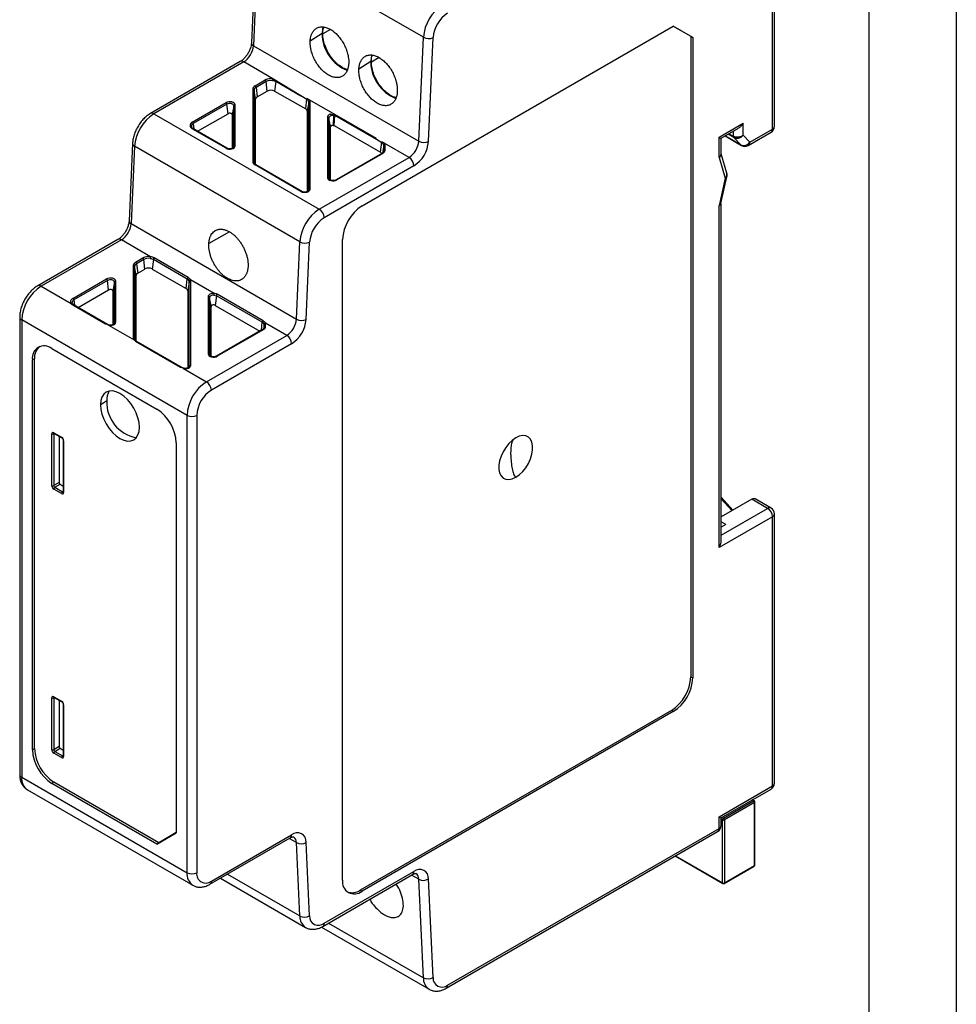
# Model space of a CAD drawing. Header units: millimetres. Extents: x 0 to 210, y 0 to 162.
# Tile 8 of 9: x 158 to 210, y 79 to 132. Entities that reach past the tile are written whole.
import ezdxf

# ---------------------------------------------------------------- set-up
doc = ezdxf.new("R2010")
doc.units = ezdxf.units.MM
doc.header["$LTSCALE"] = 0.75
doc.layers.add('TEXT', color=140, linetype='Continuous', lineweight=25)

msp = doc.modelspace()

# ---------------------------------------------------------------- linework, layer by layer
at = {"color": 7, "linetype": 'Continuous'}
msp.add_line((209.552, 161.927), (209.552, 0.002), dxfattribs=at)
for p, q in [((199.528, 126.404), (199.528, 137.092)), ((199.638, 126.557), (199.638, 137.272)), ((171.365, 136.767), (171.114, 131.107)), ((171.474, 136.614), (171.224, 130.953)), ((180.49, 131.409), (171.474, 136.614)), ((174.966, 131.612), (174.319, 131.198)), ((175.427, 131.837), (175.001, 131.592)), ((177.149, 122.22), (194.119, 132.017)), ((195.18, 131.405), (194.119, 132.017)), ((194.119, 132.017), (195.074, 131.466)), ((171.224, 130.953), (180.24, 125.749)), ((180.24, 125.749), (180.49, 131.409)), ((180.77, 125.732), (181.02, 131.393)), ((195.074, 131.466), (195.074, 96.559)), ((195.074, 131.466), (195.18, 131.405)), ((195.18, 131.405), (195.18, 96.497)), ((170.507, 130.086), (165.611, 127.259)), ((170.694, 130.067), (165.798, 127.241)), ((172.281, 129.151), (170.694, 130.067)), ((177.617, 130.082), (176.971, 129.667)), ((178.078, 130.306), (177.653, 130.061)), ((171.311, 128.762), (171.868, 129.083)), ((171.921, 129), (171.364, 128.679)), ((171.98, 128.48), (171.921, 129)), ((173.811, 128.212), (172.282, 129.151)), ((172.438, 129.003), (172.379, 128.48)), ((173.811, 128.21), (172.438, 129.003)), ((171.182, 128.582), (171.182, 124.633)), ((171.257, 128.53), (171.257, 124.58)), ((171.34, 128.043), (171.257, 128.53)), ((171.364, 128.679), (171.423, 128.159)), ((171.423, 128.159), (171.98, 128.48)), ((172.379, 128.48), (174.072, 127.502)), ((167.891, 126.787), (169.73, 127.849)), ((169.782, 127.766), (167.943, 126.704)), ((169.842, 127.246), (169.782, 127.766)), ((171.34, 124.463), (171.34, 128.043)), ((174.132, 128.025), (173.811, 128.212)), ((174.072, 127.502), (174.135, 128.051)), ((174.301, 127.985), (174.139, 128.079)), ((174.239, 127.873), (174.155, 127.387)), ((174.239, 123.072), (174.239, 127.873)), ((175.663, 127.199), (174.301, 127.985)), ((174.313, 123.125), (174.313, 127.926)), ((165.798, 127.241), (174.814, 122.036)), ((168.18, 126.286), (169.842, 127.246)), ((170.151, 127.678), (170.067, 127.192)), ((170.151, 125.432), (170.151, 127.678)), ((170.225, 125.484), (170.225, 127.731)), ((174.155, 127.387), (174.155, 122.995)), ((175.401, 127.214), (175.663, 127.199)), ((175.659, 127.147), (175.663, 127.199)), ((177.935, 125.887), (175.663, 127.199)), ((167.943, 126.704), (167.977, 126.403)), ((170.067, 127.192), (170.067, 125.355)), ((175.27, 127.074), (175.27, 123.753)), ((175.344, 127.022), (175.344, 123.7)), ((175.428, 126.536), (175.344, 127.022)), ((175.582, 127.146), (175.574, 126.611)), ((175.62, 126.609), (175.659, 127.144)), ((177.929, 125.833), (175.659, 127.144)), ((196.612, 125.966), (197.937, 126.732)), ((197.937, 126.068), (197.937, 126.732)), ((169.73, 125.366), (167.891, 126.428)), ((169.767, 125.37), (167.928, 126.432)), ((175.428, 123.623), (175.428, 126.536)), ((175.574, 126.611), (175.62, 126.609)), ((175.62, 126.609), (178.16, 125.143)), ((196.721, 125.903), (197.673, 126.452)), ((197.426, 125.952), (197.116, 126.131)), ((197.158, 126.155), (197.407, 126.011)), ((197.407, 126.011), (197.407, 126.299)), ((198.209, 125.515), (199.451, 126.232)), ((198.287, 125.687), (199.528, 126.404)), ((164.629, 125.622), (164.443, 121.407)), ((178.219, 125.665), (177.929, 125.834)), ((178.16, 125.143), (178.222, 125.691)), ((178.388, 125.625), (178.227, 125.719)), ((179.71, 124.862), (178.388, 125.625)), ((196.612, 124.85), (196.612, 125.966)), ((196.721, 125.035), (196.721, 125.904)), ((196.944, 126.032), (197.834, 125.516)), ((197.804, 125.54), (196.95, 126.035)), ((197.804, 125.54), (197.426, 125.952)), ((198.287, 125.687), (197.937, 126.068)), ((164.739, 125.468), (164.553, 121.253)), ((173.755, 120.264), (164.739, 125.468)), ((170.149, 125.419), (170.151, 125.432)), ((170.15, 125.419), (170.151, 125.432)), ((178.234, 125.085), (175.728, 123.638)), ((178.271, 125.081), (175.765, 123.634)), ((178.326, 125.514), (178.255, 125.1)), ((178.321, 125.178), (178.326, 125.208)), ((178.326, 125.208), (178.326, 125.514)), ((178.4, 125.261), (178.4, 125.566)), ((197.039, 124.001), (196.721, 125.058)), ((174.814, 122.036), (179.71, 124.862)), ((196.612, 124.85), (196.945, 123.74)), ((173.817, 123.006), (171.311, 124.453)), ((173.855, 123.01), (171.349, 124.457)), ((179.975, 124.403), (175.079, 121.577)), ((175.344, 123.7), (175.345, 123.688)), ((196.945, 123.74), (196.612, 122.244)), ((196.719, 122.346), (197.046, 123.811)), ((174.237, 123.06), (174.239, 123.072)), ((196.612, 103.602), (196.612, 122.244)), ((196.721, 103.97), (196.721, 122.356)), ((164.553, 121.253), (173.568, 116.049)), ((169.911, 120.808), (168.792, 120.162)), ((163.836, 120.386), (159.46, 117.86)), ((164.023, 120.367), (159.648, 117.841)), ((165.61, 119.451), (164.023, 120.367)), ((173.568, 116.049), (173.755, 120.264)), ((174.098, 116.033), (174.285, 120.248)), ((176.088, 85.476), (176.088, 120.383)), ((164.799, 119.154), (165.197, 119.384)), ((165.249, 119.301), (164.852, 119.071)), ((165.309, 118.78), (165.249, 119.301)), ((165.767, 119.303), (165.708, 118.78)), ((167.619, 118.234), (165.767, 119.303)), ((167.668, 118.314), (165.815, 119.383)), ((164.67, 118.974), (164.67, 115.025)), ((164.745, 118.922), (164.745, 114.972)), ((164.828, 118.436), (164.745, 118.922)), ((164.852, 119.071), (164.911, 118.551)), ((164.911, 118.551), (165.309, 118.78)), ((165.708, 118.78), (167.56, 117.711)), ((161.378, 117.179), (163.218, 118.241)), ((163.27, 118.158), (161.431, 117.096)), ((163.329, 117.638), (163.27, 118.158)), ((163.713, 115.877), (163.713, 118.123)), ((164.828, 114.856), (164.828, 118.436)), ((167.56, 117.711), (167.619, 118.234)), ((167.726, 118.082), (167.643, 117.596)), ((167.726, 113.464), (167.726, 118.082)), ((169.078, 117.45), (167.789, 118.194)), ((167.801, 113.517), (167.801, 118.135)), ((159.648, 117.841), (161.29, 116.893)), ((161.667, 116.678), (163.329, 117.638)), ((163.639, 118.07), (163.555, 117.584)), ((163.555, 117.584), (163.555, 115.747)), ((163.639, 115.824), (163.639, 118.07)), ((167.643, 117.596), (167.643, 113.387)), ((161.431, 117.096), (161.465, 116.795)), ((168.758, 117.283), (168.758, 114.145)), ((168.832, 117.23), (168.832, 114.092)), ((168.916, 116.744), (168.832, 117.23)), ((169.201, 117.321), (169.141, 116.798)), ((171.707, 115.874), (169.201, 117.321)), ((171.755, 115.954), (169.249, 117.401)), ((161.415, 116.824), (161.343, 116.885)), ((161.377, 116.819), (163.151, 115.795)), ((161.416, 116.823), (161.415, 116.824)), ((163.267, 115.755), (161.416, 116.823)), ((168.916, 114.016), (168.916, 116.744)), ((169.141, 116.798), (171.576, 115.393)), ((158.477, 116.157), (158.477, 91.232)), ((167.603, 110.8), (158.587, 116.004)), ((158.587, 116.004), (158.587, 91.079)), ((163.324, 115.719), (164.711, 114.919)), ((163.638, 115.812), (163.639, 115.824)), ((171.722, 115.477), (169.216, 114.03)), ((171.759, 115.473), (169.253, 114.026)), ((171.658, 115.44), (171.707, 115.874)), ((171.814, 115.722), (171.779, 115.522)), ((171.809, 115.57), (171.814, 115.6)), ((171.814, 115.6), (171.814, 115.722)), ((173.039, 115.163), (171.876, 115.834)), ((171.888, 115.653), (171.888, 115.775)), ((164.745, 114.972), (164.748, 114.95)), ((164.836, 114.849), (164.763, 114.91)), ((168.663, 112.637), (173.039, 115.163)), ((160.231, 114.443), (165.959, 111.136)), ((164.798, 114.844), (167.239, 113.435)), ((164.837, 114.849), (164.835, 114.849)), ((167.354, 113.395), (164.837, 114.849)), ((173.304, 114.703), (168.928, 112.178)), ((159.286, 113.886), (159.17, 113.83)), ((159.17, 92.58), (159.17, 113.83)), ((159.286, 92.636), (159.286, 113.886)), ((168.832, 114.092), (168.833, 114.08)), ((167.411, 113.359), (168.663, 112.637)), ((167.725, 113.452), (167.726, 113.464)), ((167.603, 85.875), (167.603, 110.8)), ((168.133, 110.8), (168.133, 85.875)), ((160.228, 106.97), (160.228, 109.794)), ((160.334, 109.855), (160.764, 109.606)), ((160.337, 109.795), (160.362, 109.813)), ((160.337, 109.795), (160.337, 106.971)), ((160.351, 109.823), (160.35, 109.82)), ((160.35, 109.82), (160.78, 109.572)), ((160.626, 109.661), (160.626, 107.138)), ((160.848, 109.454), (160.848, 106.63)), ((160.87, 109.423), (160.87, 106.599)), ((167.019, 109.299), (167.019, 88.049)), ((160.626, 107.138), (160.337, 106.971)), ((160.39, 106.88), (160.679, 107.046)), ((160.39, 106.88), (160.82, 106.631)), ((160.679, 107.046), (160.848, 106.948)), ((160.764, 106.538), (160.334, 106.786)), ((160.848, 106.644), (160.82, 106.631)), ((160.848, 106.63), (160.852, 106.629)), ((197.366, 105.644), (196.721, 106.335)), ((196.721, 106.251), (197.315, 105.615)), ((198.406, 106.229), (196.721, 105.28)), ((196.721, 104.276), (199.264, 105.734)), ((199.264, 105.734), (198.406, 106.229)), ((199.451, 105.752), (198.585, 106.252)), ((199.528, 105.274), (196.612, 103.602)), ((199.528, 90.606), (199.528, 105.274)), ((199.638, 90.759), (199.638, 105.427)), ((196.983, 104.853), (196.721, 105.004)), ((196.983, 104.853), (196.721, 104.703)), ((196.724, 104.705), (196.721, 104.709)), ((195.074, 96.559), (195.18, 96.497)), ((160.228, 92.578), (160.228, 95.402)), ((160.334, 95.463), (160.764, 95.215)), ((160.337, 95.404), (160.362, 95.422)), ((160.337, 95.404), (160.337, 92.58)), ((160.351, 95.432), (160.35, 95.428)), ((160.35, 95.429), (160.78, 95.181)), ((160.626, 95.269), (160.626, 92.746)), ((160.848, 95.062), (160.848, 92.238)), ((160.87, 95.031), (160.87, 92.207)), ((194.013, 94.722), (177.042, 84.925)), ((194.119, 94.66), (177.149, 84.863)), ((194.119, 94.66), (194.013, 94.722)), ((159.17, 92.58), (159.286, 92.636)), ((160.764, 92.146), (160.334, 92.395)), ((160.626, 92.746), (160.337, 92.58)), ((160.39, 92.488), (160.679, 92.655)), ((160.39, 92.488), (160.82, 92.24)), ((160.679, 92.655), (160.848, 92.557)), ((160.848, 92.253), (160.82, 92.24)), ((160.848, 92.239), (160.852, 92.238)), ((158.587, 91.079), (167.603, 85.875)), ((160.337, 90.815), (160.231, 90.743)), ((165.959, 87.436), (160.231, 90.743)), ((166.061, 87.51), (160.337, 90.815)), ((158.898, 90.393), (167.913, 85.188)), ((196.612, 88.922), (199.528, 90.606)), ((196.721, 88.858), (199.451, 90.434)), ((196.85, 88.845), (198.494, 89.794)), ((198.547, 89.703), (196.903, 88.753)), ((198.494, 89.794), (198.419, 89.838)), ((198.532, 89.798), (198.44, 89.851)), ((198.547, 86.273), (198.547, 89.703)), ((198.569, 86.304), (198.569, 89.733)), ((196.612, 88.291), (196.612, 88.922)), ((196.721, 88.444), (196.721, 88.859)), ((196.797, 88.753), (196.721, 88.797)), ((196.775, 88.889), (196.85, 88.845)), ((196.797, 85.324), (196.797, 88.753)), ((196.903, 88.753), (196.903, 85.324)), ((165.959, 87.436), (167.019, 88.049)), ((167.019, 88.064), (166.061, 87.51)), ((181.737, 79.577), (196.534, 88.119)), ((181.814, 79.749), (196.612, 88.291)), ((166.061, 87.51), (165.959, 87.436)), ((168.851, 85.244), (173.226, 87.77)), ((168.928, 85.415), (173.304, 87.941)), ((173.568, 87.514), (173.176, 87.74)), ((173.755, 83.514), (173.568, 87.514)), ((174.285, 83.53), (174.098, 87.529)), ((194.722, 87.073), (194.754, 87.055)), ((194.754, 87.055), (194.754, 87.092)), ((194.222, 86.785), (196.813, 85.29)), ((194.244, 86.798), (196.797, 85.324)), ((175.079, 83.118), (179.975, 85.944)), ((196.888, 85.29), (198.532, 86.239)), ((196.903, 85.324), (198.547, 86.273)), ((169.419, 85.572), (174.064, 82.89)), ((169.804, 85.794), (173.755, 83.514)), ((175.001, 82.946), (179.898, 85.772)), ((180.24, 85.516), (179.847, 85.743)), ((180.49, 80.145), (180.24, 85.516)), ((181.02, 80.161), (180.77, 85.532)), ((177.042, 84.925), (177.149, 84.863)), ((174.93, 82.91), (180.799, 79.521)), ((175.32, 83.13), (180.49, 80.145))]:
    msp.add_line(p, q)
at = {"flags": 128}
for points in [[(175.024, 131.985), (174.986, 131.845), (174.966, 131.612)], [(177.676, 130.455), (177.638, 130.314), (177.617, 130.082)], [(170.225, 127.731), (170.213, 127.779), (170.176, 127.824), (170.119, 127.86), (170.046, 127.885), (169.964, 127.897), (169.879, 127.895), (169.798, 127.878), (169.73, 127.849)], [(170.151, 127.678), (170.142, 127.714), (170.115, 127.747), (170.072, 127.774), (170.018, 127.793), (169.956, 127.802), (169.893, 127.8), (169.833, 127.788), (169.782, 127.766)], [(170.067, 127.192), (170.062, 127.214), (170.045, 127.234), (170.019, 127.251), (169.986, 127.262), (169.948, 127.268), (169.909, 127.267), (169.873, 127.259), (169.842, 127.246)], [(175.582, 127.146), (175.537, 127.146), (175.493, 127.14), (175.452, 127.13), (175.415, 127.114), (175.385, 127.095), (175.363, 127.072), (175.349, 127.048), (175.344, 127.022)], [(175.574, 126.611), (175.546, 126.611), (175.519, 126.608), (175.494, 126.602), (175.472, 126.592), (175.453, 126.58), (175.439, 126.567), (175.431, 126.551), (175.428, 126.536)], [(169.73, 125.366), (169.798, 125.337), (169.879, 125.32), (169.964, 125.318), (170.046, 125.33), (170.119, 125.355), (170.176, 125.391), (170.213, 125.436), (170.225, 125.484)], [(178.324, 125.187), (178.324, 125.187), (178.326, 125.208)], [(197.834, 125.516), (197.823, 125.522), (197.804, 125.54)], [(171.257, 124.58), (171.258, 124.559), (171.259, 124.559)], [(175.27, 123.753), (175.282, 123.704), (175.319, 123.66), (175.376, 123.623), (175.449, 123.598), (175.532, 123.586), (175.617, 123.588), (175.697, 123.605), (175.765, 123.634)], [(173.817, 123.006), (173.886, 122.977), (173.966, 122.961), (174.051, 122.958), (174.134, 122.97), (174.207, 122.995), (174.264, 123.032), (174.3, 123.076), (174.313, 123.125)], [(163.713, 118.123), (163.701, 118.171), (163.664, 118.216), (163.607, 118.252), (163.534, 118.277), (163.451, 118.289), (163.366, 118.287), (163.286, 118.27), (163.218, 118.241)], [(163.639, 118.07), (163.63, 118.106), (163.602, 118.139), (163.56, 118.166), (163.506, 118.185), (163.444, 118.194), (163.381, 118.192), (163.321, 118.18), (163.27, 118.158)], [(163.555, 117.584), (163.55, 117.606), (163.533, 117.626), (163.507, 117.643), (163.474, 117.654), (163.436, 117.66), (163.397, 117.659), (163.361, 117.651), (163.329, 117.638)], [(161.378, 117.179), (161.335, 117.15), (161.299, 117.117), (161.273, 117.082), (161.256, 117.044), (161.25, 117.006), (161.253, 116.967), (161.267, 116.93), (161.29, 116.893)], [(169.078, 117.45), (169.017, 117.449), (168.958, 117.442), (168.902, 117.428), (168.853, 117.407), (168.813, 117.381), (168.783, 117.351), (168.764, 117.318), (168.758, 117.283)], [(169.07, 117.354), (169.025, 117.354), (168.981, 117.349), (168.94, 117.338), (168.903, 117.323), (168.873, 117.303), (168.851, 117.281), (168.837, 117.256), (168.832, 117.23)], [(169.141, 116.798), (169.11, 116.811), (169.074, 116.819), (169.035, 116.82), (168.997, 116.815), (168.964, 116.803), (168.938, 116.786), (168.921, 116.766), (168.916, 116.744)], [(163.324, 115.719), (163.392, 115.71), (163.461, 115.711), (163.528, 115.721), (163.59, 115.739), (163.641, 115.766), (163.68, 115.799), (163.705, 115.837), (163.713, 115.877)], [(171.812, 115.579), (171.812, 115.579), (171.814, 115.6)], [(164.745, 114.972), (164.745, 114.961), (164.746, 114.951)], [(164.764, 114.91), (164.764, 114.91), (164.77, 114.903)], [(168.758, 114.145), (168.77, 114.096), (168.807, 114.052), (168.864, 114.015), (168.937, 113.99), (169.02, 113.978), (169.105, 113.98), (169.185, 113.997), (169.253, 114.026)], [(167.411, 113.359), (167.479, 113.35), (167.549, 113.351), (167.616, 113.361), (167.677, 113.38), (167.729, 113.407), (167.768, 113.44), (167.792, 113.477), (167.801, 113.517)], [(165.004, 110.156), (164.984, 110.407), (164.923, 110.672), (164.825, 110.94), (164.693, 111.202), (164.533, 111.447), (164.349, 111.666), (164.15, 111.851), (163.943, 111.994), (163.736, 112.089), (163.537, 112.135), (163.354, 112.127), (163.193, 112.068), (163.061, 111.958), (162.963, 111.803), (162.903, 111.608), (162.883, 111.381)], [(163.224, 111.6), (163.059, 111.494), (162.883, 111.381)], [(162.883, 111.381), (162.903, 111.13), (162.963, 110.866), (163.061, 110.597), (163.193, 110.336), (163.354, 110.09), (163.537, 109.871), (163.736, 109.687), (163.943, 109.544), (164.15, 109.448), (164.349, 109.403), (164.533, 109.41), (164.693, 109.47), (164.825, 109.579), (164.923, 109.734), (164.984, 109.929), (165.004, 110.156)], [(185.528, 109.573), (185.335, 109.438), (185.15, 109.262), (184.982, 109.053), (184.838, 108.82), (184.724, 108.573), (184.645, 108.323), (184.605, 108.081), (184.605, 107.857), (184.645, 107.661), (184.724, 107.502), (184.838, 107.387), (184.982, 107.32), (185.15, 107.305), (185.335, 107.342), (185.528, 107.43)], [(185.528, 107.43), (185.721, 107.565), (185.905, 107.741), (186.073, 107.95), (186.217, 108.183), (186.331, 108.43), (186.41, 108.68), (186.45, 108.922), (186.45, 109.146), (186.41, 109.342), (186.331, 109.501), (186.217, 109.616), (186.073, 109.683), (185.905, 109.698), (185.721, 109.661), (185.528, 109.573)]]:
    msp.add_lwpolyline(points, dxfattribs=at)
for centre, radius, start, end in [((182.805, 131.228), 2.322, 122.7341, 175.5335), ((182.756, 131.257), 1.741, 122.7341, 175.5335), ((177.139, 131.633), 2.174, 180.5494, 248.5392), ((170.067, 131.044), 1.161, 302.7341, 355.5335), ((171.294, 131.119), 0.18, 183.9683, 247.2325), ((180.772, 131.944), 0.605, 242.2354, 294.2552), ((170.585, 129.914), 0.189, 54.3824, 114.3071), ((179.791, 130.102), 2.174, 180.5494, 248.5392), ((172.178, 128.486), 0.673, 81.1295, 117.4148), ((171.805, 128.985), 0.117, 7.4985, 57.1256), ((172.178, 128.504), 0.559, 81.1295, 117.4148), ((172.579, 129.048), 0.315, 160.8874, 178.4241), ((172.526, 128.993), 0.0879, 171.855, 173.5058), ((171.403, 128.56), 0.221, 114.3747, 174.3052), ((171.188, 128.511), 0.0717, 15.1891, 94.076), ((171.44, 128.511), 0.184, 114.3747, 174.3052), ((171.248, 128.664), 0.117, 7.4985, 57.1256), ((172.179, 128.095), 0.434, 62.6097, 117.3903), ((169.666, 127.751), 0.117, 7.4985, 57.1256), ((171.482, 128.029), 0.142, 114.3747, 174.3052), ((174.056, 127.855), 0.183, 5.6214, 65.3397), ((174.308, 127.855), 0.0717, 85.924, 164.8109), ((174.159, 127.926), 0.154, 0.2384, 22.795), ((167.054, 125.288), 2.322, 122.7341, 175.5335), ((165.689, 127.087), 0.189, 54.3838, 114.2918), ((170.22, 127.659), 0.0717, 85.924, 164.8109), ((174.014, 127.373), 0.142, 5.6948, 65.6253), ((175.439, 127.047), 0.172, 103.0195, 170.88), ((167.959, 126.608), 0.192, 110.7834, 249.2166), ((168.006, 126.548), 0.169, 111.9036, 185.0022), ((167.827, 126.689), 0.117, 7.4985, 57.1256), ((175.275, 127.003), 0.0717, 15.1891, 94.076), ((167.913, 126.397), 0.0375, 65.5213, 125.7892), ((199.263, 126.557), 0.375, 299.9973, 0), ((199.341, 126.385), 0.188, 305.6605, 5.6516), ((199.451, 126.575), 0.189, 294.3747, 354.3052), ((164.803, 125.63), 0.174, 182.8293, 248.3795), ((178.144, 125.496), 0.183, 5.6214, 65.3398), ((178.246, 125.566), 0.154, 0.2384, 22.795), ((179.082, 125.839), 1.161, 302.7341, 355.5335), ((179.034, 125.868), 1.741, 302.7341, 355.5335), ((180.521, 126.283), 0.605, 242.2354, 294.2552), ((197.493, 126.006), 0.0861, 176.7592, 218.7898), ((197.96, 125.895), 0.388, 246.2898, 327.5696), ((198.099, 125.668), 0.188, 305.6605, 5.6516), ((169.752, 125.337), 0.0367, 65.4527, 126.5987), ((170.22, 125.413), 0.0717, 85.924, 164.8109), ((178.073, 124.981), 0.184, 32.8063, 61.7189), ((178.25, 125.052), 0.0366, 53.3219, 115.3677), ((178.18, 125.283), 0.221, 294.3747, 354.3052), ((178.395, 125.495), 0.0717, 85.924, 164.8109), ((178.395, 125.189), 0.0717, 85.924, 164.8109), ((198.022, 125.84), 0.375, 239.8704, 299.9973), ((171.403, 124.655), 0.221, 185.6948, 245.6253), ((171.188, 124.561), 0.0717, 15.1891, 94.076), ((179.399, 124.377), 0.576, 2.6055, 57.3945), ((171.333, 124.423), 0.0375, 65.5213, 125.7892), ((196.787, 123.944), 0.259, 307.7701, 12.6021), ((196.68, 123.893), 0.375, 0, 16.7096), ((175.275, 123.681), 0.0717, 15.1891, 94.076), ((175.743, 123.604), 0.0377, 54.2895, 113.5811), ((196.939, 123.855), 0.115, 272.8442, 337.8125), ((196.68, 123.893), 0.375, 347.4326, 0), ((173.839, 122.977), 0.0367, 65.4527, 126.5987), ((174.308, 123.053), 0.0717, 85.924, 164.8109), ((176.069, 120.083), 2.322, 122.7341, 175.5335), ((174.503, 121.551), 0.576, 2.6055, 57.3945), ((178.391, 120.278), 2.305, 122.6055, 177.3945), ((164.622, 121.419), 0.18, 183.9683, 247.2325), ((176.021, 120.112), 1.741, 122.7341, 175.5335), ((163.395, 121.344), 1.161, 302.7341, 355.5335), ((163.913, 120.214), 0.189, 54.3824, 114.3071), ((174.036, 120.799), 0.605, 242.2354, 294.2552), ((164.891, 118.952), 0.221, 114.3747, 174.3052), ((164.736, 119.056), 0.117, 7.4985, 57.1256), ((165.507, 118.787), 0.673, 81.1296, 117.4148), ((165.133, 119.285), 0.117, 7.4985, 57.1256), ((165.507, 118.804), 0.559, 81.1295, 117.4148), ((165.908, 119.348), 0.315, 160.8875, 178.4241), ((165.885, 119.287), 0.119, 125.7481, 172.2642), ((164.675, 118.903), 0.0717, 15.1891, 94.076), ((164.928, 118.903), 0.184, 114.3747, 174.3052), ((165.508, 118.395), 0.434, 62.6097, 117.3903), ((163.154, 118.143), 0.117, 7.4985, 57.1256), ((163.708, 118.051), 0.0717, 85.924, 164.8109), ((164.969, 118.421), 0.142, 114.3747, 174.3052), ((167.737, 118.218), 0.119, 125.7481, 172.2642), ((167.519, 118.042), 0.217, 24.3518, 62.3764), ((167.797, 118.111), 0.083, 95.7515, 166.1265), ((167.598, 118.081), 0.128, 0.2392, 22.7953), ((167.796, 118.063), 0.0717, 85.924, 164.8109), ((167.647, 118.134), 0.154, 0.2385, 22.7963), ((160.89, 115.9), 2.305, 122.6055, 177.3945), ((159.538, 117.688), 0.189, 54.3838, 114.2918), ((167.501, 117.582), 0.142, 5.6948, 65.6253), ((161.499, 116.937), 0.173, 112.9978, 183.5298), ((161.315, 117.081), 0.117, 7.4985, 57.1256), ((168.763, 117.211), 0.0717, 15.1891, 94.076), ((169.777, 117.346), 0.707, 171.5954, 179.3526), ((169.319, 117.305), 0.119, 125.7481, 172.2642), ((161.308, 116.839), 0.0578, 53.0304, 108.3757), ((161.401, 116.788), 0.0387, 68.6275, 126.6442), ((158.656, 116.17), 0.18, 184.0421, 247.2624), ((171.825, 115.858), 0.119, 125.7481, 172.2642), ((172.411, 116.139), 1.161, 302.7341, 355.5335), ((172.362, 116.168), 1.741, 302.7341, 355.5335), ((173.85, 116.584), 0.605, 242.2354, 294.2552), ((163.708, 115.805), 0.0717, 85.924, 164.8109), ((171.607, 115.682), 0.217, 24.3522, 62.376), ((171.737, 115.444), 0.0366, 53.3219, 115.3677), ((171.668, 115.675), 0.221, 294.3747, 354.3052), ((171.884, 115.751), 0.083, 95.7515, 166.1265), ((171.686, 115.722), 0.128, 0.2392, 22.7953), ((171.883, 115.703), 0.0717, 85.924, 164.8109), ((171.883, 115.581), 0.0717, 85.924, 164.8109), ((171.734, 115.774), 0.154, 0.2385, 22.7963), ((164.841, 115.029), 0.171, 181.316, 220.2548), ((164.675, 114.953), 0.0717, 15.1891, 94.076), ((164.729, 114.864), 0.0578, 53.0304, 108.3757), ((164.821, 114.813), 0.0387, 68.6294, 126.642), ((172.728, 114.677), 0.576, 2.6055, 57.3945), ((159.817, 113.935), 0.655, 50.7967, 189.214), ((160.033, 113.959), 0.751, 126.4621, 185.5535), ((168.763, 114.073), 0.0717, 15.1891, 94.076), ((169.231, 113.996), 0.0377, 54.2895, 113.5811), ((167.796, 113.445), 0.0717, 85.924, 164.8109), ((169.905, 110.695), 2.305, 122.6055, 177.3945), ((169.86, 110.721), 1.729, 122.6055, 177.3945), ((168.353, 112.151), 0.576, 2.6055, 57.3945), ((164.151, 111.642), 0.928, 148.3664, 182.5944), ((165.188, 111.517), 1.966, 177.5817, 259.4985), ((164.716, 109.194), 2.305, 2.6055, 57.3945), ((167.868, 111.311), 0.576, 242.6097, 297.3903), ((160.281, 109.895), 0.114, 242.4479, 299.2864), ((160.371, 109.851), 0.0375, 174.1967, 234.4921), ((160.801, 109.603), 0.0373, 174.1184, 235.4398), ((160.885, 109.457), 0.0373, 184.5666, 245.8913), ((160.281, 107.071), 0.114, 242.4484, 299.2792), ((160.448, 106.781), 0.114, 120.7069, 177.562), ((160.878, 106.533), 0.114, 120.7054, 177.5603), ((160.886, 106.633), 0.0375, 185.5098, 245.8118), ((199.373, 105.58), 0.188, 65.6258, 125.4165), ((198.954, 105.25), 0.575, 2.4002, 57.3691), ((199.263, 105.427), 0.375, 0, 60.0027), ((199.451, 105.446), 0.189, 294.3747, 354.3052), ((192.771, 96.664), 2.305, 302.6055, 357.3945), ((192.877, 96.602), 2.305, 302.6055, 357.3945), ((160.281, 95.503), 0.114, 242.4479, 299.2864), ((160.371, 95.459), 0.0375, 174.1967, 234.4921), ((160.801, 95.211), 0.0373, 174.1184, 235.4398), ((160.885, 95.065), 0.0373, 184.5666, 245.8913), ((161.473, 92.685), 2.305, 182.6055, 237.3945), ((161.568, 92.74), 2.285, 182.6055, 237.3945), ((160.281, 92.679), 0.114, 242.4484, 299.2792), ((160.448, 92.39), 0.114, 120.7069, 177.562), ((160.878, 92.141), 0.114, 120.7054, 177.5603), ((160.886, 92.242), 0.0375, 185.5095, 245.8122), ((158.665, 91.251), 0.189, 185.6948, 245.6253), ((159.301, 90.989), 0.719, 172.7442, 235.9436), ((199.263, 90.759), 0.375, 299.9973, 0), ((199.451, 90.778), 0.189, 294.3747, 354.3052), ((199.345, 90.585), 0.185, 305.0133, 6.2988), ((198.516, 89.764), 0.0377, 65.686, 125.6182), ((198.432, 89.697), 0.115, 2.6055, 57.3945), ((198.494, 89.733), 0.075, 360, 60.0027), ((198.532, 89.737), 0.0377, 294.3747, 354.3052), ((196.912, 88.748), 0.115, 122.6055, 177.3945), ((196.85, 88.856), 0.115, 242.6097, 297.3903), ((196.788, 88.748), 0.115, 2.6055, 57.3945), ((173.615, 87.569), 0.485, 355.3255, 129.8572), ((196.346, 88.444), 0.375, 299.9973, 0), ((196.428, 88.271), 0.185, 305.0133, 6.2988), ((196.534, 88.463), 0.189, 294.3747, 354.3052), ((173.12, 87.921), 0.185, 305.0133, 6.2988), ((173.209, 87.529), 0.36, 357.472, 55.3755), ((173.819, 88.005), 0.552, 242.9955, 300.4232), ((168.355, 85.801), 0.756, 174.4021, 234.044), ((167.868, 86.387), 0.576, 242.6097, 297.3903), ((168.618, 85.796), 0.491, 170.786, 309.2033), ((179.791, 85.924), 0.185, 305.0133, 6.2988), ((180.286, 85.572), 0.485, 355.3255, 129.8572), ((198.494, 86.304), 0.075, 299.9973, 0), ((198.51, 86.269), 0.0377, 305.698, 5.6204), ((198.532, 86.307), 0.0377, 294.3747, 354.3052), ((168.75, 85.393), 0.18, 304.0385, 7.2576), ((176.734, 85.371), 0.655, 170.786, 309.2033), ((179.88, 85.532), 0.36, 357.472, 55.3755), ((180.49, 86.008), 0.552, 242.9955, 300.4232), ((176.594, 85.563), 0.78, 251.5487, 305.0888), ((196.85, 85.426), 0.115, 242.6097, 297.3903), ((196.835, 85.32), 0.0377, 174.3796, 234.302), ((196.85, 85.355), 0.075, 240.0027, 299.9973), ((196.866, 85.32), 0.0377, 305.698, 5.6204), ((174.473, 83.482), 0.719, 177.4487, 235.6683), ((174.005, 84.005), 0.552, 242.9955, 300.4232), ((174.768, 83.49), 0.485, 175.3255, 309.8572), ((174.901, 83.095), 0.18, 304.0386, 7.2576), ((181.208, 80.113), 0.719, 177.4487, 235.6683), ((180.741, 80.637), 0.552, 242.9955, 300.4232), ((181.503, 80.121), 0.485, 175.3255, 309.8572), ((181.636, 79.726), 0.18, 304.0386, 7.2576)]:
    msp.add_arc(centre, radius, start, end)
for points, knots in [([(174.319, 131.198), (174.321, 131.225), (174.324, 131.279), (174.334, 131.356), (174.349, 131.43), (174.368, 131.5), (174.391, 131.567), (174.437, 131.671), (174.52, 131.797), (174.66, 131.911), (174.827, 131.975), (175.015, 131.985), (175.217, 131.943), (175.424, 131.847), (175.629, 131.704), (175.824, 131.518), (176.002, 131.297), (176.155, 131.048), (176.279, 130.782), (176.356, 130.539), (176.4, 130.329), (176.421, 130.152), (176.419, 130.042), (176.418, 129.986)], [0, 0, 0, 0, 0.0209791, 0.0417914, 0.0625268, 0.083276, 0.1041298, 0.1251776, 0.1877619, 0.2503374, 0.3126776, 0.3752253, 0.437495, 0.5000231, 0.5622965, 0.6248293, 0.6871257, 0.7497335, 0.8120508, 0.8748928, 0.9166585, 0.9581173, 1, 1, 1, 1]), ([(175.001, 131.592), (175.004, 131.697), (175.009, 131.839), (175.059, 131.939), (175.072, 131.965)], [0, 0, 0, 0, 0.744742, 1, 1, 1, 1]), ([(176.352, 129.658), (176.343, 129.659), (176.251, 129.667), (176.054, 129.767), (175.782, 129.958), (175.525, 130.228), (175.304, 130.548), (175.135, 130.9), (175.023, 131.261), (175.009, 131.482), (175.001, 131.592)], [0, 0, 0, 0, 0.0147365, 0.1549649, 0.2948631, 0.4356007, 0.5760241, 0.71709, 0.8591653, 1, 1, 1, 1]), ([(171.114, 131.107), (171.112, 131.082), (171.107, 131.01), (171.077, 130.87), (171.014, 130.694), (170.922, 130.516), (170.809, 130.352), (170.683, 130.215), (170.579, 130.13), (170.524, 130.096), (170.507, 130.086)], [0, 0, 0, 0, 0.072815, 0.213166, 0.356675, 0.502736, 0.649708, 0.795512, 0.938371, 1, 1, 1, 1]), ([(176.418, 129.986), (176.416, 129.96), (176.413, 129.906), (176.402, 129.829), (176.388, 129.756), (176.368, 129.686), (176.345, 129.62), (176.299, 129.517), (176.216, 129.393), (176.077, 129.28), (175.911, 129.216), (175.725, 129.206), (175.524, 129.247), (175.318, 129.342), (175.113, 129.483), (174.919, 129.667), (174.741, 129.886), (174.587, 130.134), (174.462, 130.4), (174.383, 130.644), (174.339, 130.855), (174.318, 131.032), (174.319, 131.142), (174.319, 131.198)], [0, 0, 0, 0, 0.0209512, 0.0417367, 0.0624454, 0.0831672, 0.1039919, 0.1250078, 0.1874146, 0.2497468, 0.3117996, 0.3739946, 0.4363018, 0.4987759, 0.5609669, 0.6234613, 0.6857321, 0.7483532, 0.8110663, 0.8744039, 0.9163307, 0.957951, 1, 1, 1, 1]), ([(176.971, 129.667), (176.973, 129.694), (176.976, 129.748), (176.986, 129.826), (177, 129.899), (177.019, 129.97), (177.043, 130.036), (177.089, 130.14), (177.172, 130.266), (177.312, 130.38), (177.479, 130.445), (177.667, 130.454), (177.868, 130.412), (178.075, 130.316), (178.281, 130.174), (178.476, 129.987), (178.654, 129.766), (178.807, 129.518), (178.93, 129.251), (179.008, 129.008), (179.052, 128.798), (179.072, 128.622), (179.07, 128.511), (179.07, 128.456)], [0, 0, 0, 0, 0.0209791, 0.0417914, 0.0625268, 0.083276, 0.1041298, 0.1251776, 0.1877619, 0.2503374, 0.3126776, 0.3752253, 0.437495, 0.5000231, 0.5622965, 0.6248293, 0.6871257, 0.7497335, 0.8120508, 0.8748928, 0.9166585, 0.9581173, 1, 1, 1, 1]), ([(177.653, 130.061), (177.656, 130.166), (177.66, 130.308), (177.711, 130.408), (177.724, 130.434)], [0, 0, 0, 0, 0.7447421, 1, 1, 1, 1]), ([(179.004, 128.128), (178.995, 128.128), (178.902, 128.136), (178.705, 128.236), (178.433, 128.427), (178.177, 128.697), (177.956, 129.018), (177.787, 129.369), (177.675, 129.73), (177.66, 129.951), (177.653, 130.061)], [0, 0, 0, 0, 0.014737, 0.154965, 0.294863, 0.435601, 0.576024, 0.71709, 0.859165, 1, 1, 1, 1]), ([(179.07, 128.456), (179.068, 128.429), (179.065, 128.375), (179.054, 128.299), (179.039, 128.225), (179.02, 128.156), (178.997, 128.09), (178.951, 127.986), (178.868, 127.862), (178.728, 127.749), (178.563, 127.685), (178.376, 127.675), (178.176, 127.717), (177.97, 127.811), (177.765, 127.952), (177.571, 128.136), (177.392, 128.356), (177.239, 128.603), (177.114, 128.869), (177.035, 129.113), (176.99, 129.324), (176.969, 129.501), (176.97, 129.612), (176.971, 129.667)], [0, 0, 0, 0, 0.020951, 0.041737, 0.062445, 0.083167, 0.103992, 0.125008, 0.187415, 0.249747, 0.3118, 0.373995, 0.436302, 0.498776, 0.560967, 0.623461, 0.685732, 0.748353, 0.811066, 0.874404, 0.916331, 0.957951, 1, 1, 1, 1]), ([(172.282, 129.151), (172.29, 129.145), (172.308, 129.134), (172.335, 129.112), (172.367, 129.083), (172.395, 129.053), (172.415, 129.031), (172.424, 129.02), (172.43, 129.012), (172.435, 129.008), (172.439, 129.005)], [0, 0, 0, 0, 0.152954, 0.319057, 0.499812, 0.749707, 0.874812, 0.906399, 0.938122, 1, 1, 1, 1]), ([(174.301, 127.985), (174.292, 127.99), (174.273, 128), (174.244, 128.01), (174.211, 128.017), (174.177, 128.022), (174.153, 128.024), (174.141, 128.025)], [0, 0, 0, 0, 0.164597, 0.34774, 0.54817, 0.765382, 1, 1, 1, 1]), ([(165.611, 127.259), (165.571, 127.235), (165.461, 127.167), (165.289, 127.023), (165.105, 126.822), (164.945, 126.595), (164.811, 126.348), (164.711, 126.091), (164.648, 125.845), (164.635, 125.691), (164.629, 125.622)], [0, 0, 0, 0, 0.075653, 0.211583, 0.347042, 0.481978, 0.616787, 0.752188, 0.888888, 1, 1, 1, 1]), ([(175.582, 127.146), (175.566, 127.155), (175.539, 127.171), (175.494, 127.192), (175.449, 127.208), (175.416, 127.212), (175.401, 127.214)], [0, 0, 0, 0, 0.279322, 0.498515, 0.760156, 1, 1, 1, 1]), ([(197.937, 126.732), (197.898, 126.67), (197.825, 126.558), (197.72, 126.486), (197.672, 126.453)], [0, 0, 0, 0, 0.54707, 1, 1, 1, 1]), ([(167.928, 126.432), (167.914, 126.441), (167.875, 126.466), (167.844, 126.504), (167.842, 126.525), (167.842, 126.533)], [0, 0, 0, 0, 0.262608, 0.748366, 1, 1, 1, 1]), ([(178.388, 125.625), (178.379, 125.63), (178.361, 125.64), (178.331, 125.65), (178.299, 125.658), (178.264, 125.662), (178.241, 125.664), (178.228, 125.665)], [0, 0, 0, 0, 0.164596, 0.347738, 0.548168, 0.765381, 1, 1, 1, 1]), ([(196.612, 125.966), (196.645, 125.947), (196.705, 125.912), (196.715, 125.906), (196.72, 125.904)], [0, 0, 0, 0, 0.547124, 1, 1, 1, 1]), ([(197.937, 126.068), (197.936, 126.065), (197.933, 126.065), (197.929, 126.061), (197.922, 126.056), (197.906, 126.045), (197.891, 126.036), (197.861, 126.019), (197.84, 126.008), (197.772, 125.982), (197.723, 125.97), (197.576, 125.953), (197.477, 125.97), (197.407, 126.011)], [0, 0, 0, 0, 0.015625, 0.015625, 0.03125, 0.0625, 0.125, 0.125, 0.25, 0.25, 0.5, 0.5, 1, 1, 1, 1]), ([(197.426, 125.952), (197.438, 125.946), (197.461, 125.933), (197.501, 125.921), (197.546, 125.913), (197.594, 125.91), (197.645, 125.914), (197.705, 125.925), (197.777, 125.95), (197.862, 125.996), (197.911, 126.043), (197.937, 126.068)], [0, 0, 0, 0, 0.080002, 0.162505, 0.247492, 0.334939, 0.42483, 0.517164, 0.65079, 0.811755, 1, 1, 1, 1]), ([(170.15, 125.423), (170.15, 125.421), (170.15, 125.414), (170.136, 125.392), (170.094, 125.362), (170.032, 125.34), (169.954, 125.328), (169.871, 125.333), (169.807, 125.35), (169.778, 125.364), (169.767, 125.37)], [0, 0, 0, 0, 0.091043, 0.23191, 0.357547, 0.490824, 0.630448, 0.774967, 0.919335, 1, 1, 1, 1]), ([(178.325, 125.199), (178.325, 125.192), (178.323, 125.171), (178.3, 125.13), (178.254, 125.098), (178.234, 125.085)], [0, 0, 0, 0, 0.224727, 0.657925, 1, 1, 1, 1]), ([(171.349, 124.457), (171.335, 124.466), (171.295, 124.491), (171.262, 124.535), (171.259, 124.56), (171.257, 124.572)], [0, 0, 0, 0, 0.228501, 0.65117, 1, 1, 1, 1]), ([(196.612, 124.85), (196.632, 124.867), (196.669, 124.899), (196.711, 124.962), (196.717, 125.007), (196.721, 125.035)], [0, 0, 0, 0, 0.31163, 0.58299, 1, 1, 1, 1]), ([(175.728, 123.638), (175.716, 123.632), (175.687, 123.617), (175.622, 123.601), (175.54, 123.597), (175.46, 123.608), (175.395, 123.633), (175.356, 123.664), (175.346, 123.683), (175.345, 123.689), (175.345, 123.691)], [0, 0, 0, 0, 0.091754, 0.226836, 0.369215, 0.514369, 0.65681, 0.792065, 0.92288, 1, 1, 1, 1]), ([(174.238, 123.064), (174.238, 123.061), (174.237, 123.054), (174.224, 123.032), (174.181, 123.002), (174.119, 122.98), (174.041, 122.969), (173.959, 122.973), (173.894, 122.99), (173.865, 123.005), (173.855, 123.01)], [0, 0, 0, 0, 0.091043, 0.23191, 0.357547, 0.490824, 0.630448, 0.774967, 0.919335, 1, 1, 1, 1]), ([(196.612, 122.244), (196.632, 122.254), (196.669, 122.272), (196.706, 122.307), (196.712, 122.334), (196.715, 122.347)], [0, 0, 0, 0, 0.360857, 0.675082, 1, 1, 1, 1]), ([(164.443, 121.407), (164.441, 121.382), (164.436, 121.31), (164.406, 121.171), (164.342, 120.994), (164.251, 120.817), (164.137, 120.653), (164.012, 120.515), (163.908, 120.43), (163.852, 120.396), (163.836, 120.386)], [0, 0, 0, 0, 0.072815, 0.213166, 0.356675, 0.502736, 0.649708, 0.795512, 0.938371, 1, 1, 1, 1]), ([(168.895, 120.597), (168.895, 120.597), (168.915, 120.638), (168.961, 120.713), (169.044, 120.807), (169.111, 120.852), (169.144, 120.874)], [0, 0, 0, 0, 0.000062, 0.334609, 0.666007, 1, 1, 1, 1]), ([(169.144, 120.874), (169.162, 120.883), (169.197, 120.902), (169.253, 120.923), (169.311, 120.939), (169.372, 120.948), (169.435, 120.952), (169.479, 120.95), (169.501, 120.948)], [0, 0, 0, 0, 0.167538, 0.333777, 0.499428, 0.665207, 0.831829, 1, 1, 1, 1]), ([(169.501, 120.948), (169.523, 120.946), (169.567, 120.942), (169.635, 120.927), (169.703, 120.907), (169.773, 120.881), (169.843, 120.849), (169.89, 120.824), (169.913, 120.811)], [0, 0, 0, 0, 0.167495, 0.3337, 0.499332, 0.665113, 0.831766, 1, 1, 1, 1]), ([(169.913, 120.811), (169.936, 120.797), (169.983, 120.769), (170.052, 120.721), (170.12, 120.669), (170.187, 120.611), (170.253, 120.549), (170.296, 120.504), (170.318, 120.481)], [0, 0, 0, 0, 0.167192, 0.333215, 0.498786, 0.66463, 0.831465, 1, 1, 1, 1]), ([(168.791, 120.161), (168.793, 120.189), (168.797, 120.244), (168.807, 120.322), (168.822, 120.396), (168.842, 120.467), (168.866, 120.535), (168.885, 120.577), (168.895, 120.597)], [0, 0, 0, 0, 0.1675991, 0.3338727, 0.499532, 0.6652963, 0.8318832, 1, 1, 1, 1]), ([(170.318, 120.481), (170.339, 120.458), (170.38, 120.411), (170.44, 120.337), (170.498, 120.26), (170.552, 120.179), (170.605, 120.095), (170.637, 120.037), (170.653, 120.008)], [0, 0, 0, 0, 0.167102, 0.333069, 0.49862, 0.66448, 0.831371, 1, 1, 1, 1]), ([(168.851, 119.629), (168.843, 119.66), (168.828, 119.721), (168.812, 119.812), (168.799, 119.902), (168.792, 119.99), (168.789, 120.077), (168.791, 120.133), (168.791, 120.161)], [0, 0, 0, 0, 0.16758, 0.333825, 0.49946, 0.665215, 0.831822, 1, 1, 1, 1]), ([(170.653, 120.008), (170.669, 119.979), (170.7, 119.92), (170.742, 119.83), (170.78, 119.739), (170.814, 119.647), (170.844, 119.554), (170.862, 119.491), (170.87, 119.46), (170.87, 119.46)], [0, 0, 0, 0, 0.16653, 0.332132, 0.497541, 0.663496, 0.830726, 0.999946, 1, 1, 1, 1]), ([(169.064, 119.082), (169.049, 119.111), (169.018, 119.17), (168.977, 119.26), (168.939, 119.35), (168.905, 119.442), (168.875, 119.535), (168.859, 119.597), (168.851, 119.629)], [0, 0, 0, 0, 0.166724, 0.332454, 0.497919, 0.66385, 0.830973, 1, 1, 1, 1]), ([(170.87, 119.46), (170.878, 119.429), (170.893, 119.367), (170.91, 119.276), (170.922, 119.186), (170.93, 119.098), (170.934, 119.01), (170.932, 118.954), (170.932, 118.926)], [0, 0, 0, 0, 0.167595, 0.333848, 0.499484, 0.665235, 0.831834, 1, 1, 1, 1]), ([(169.4, 118.605), (169.379, 118.629), (169.337, 118.676), (169.277, 118.751), (169.219, 118.829), (169.165, 118.91), (169.113, 118.994), (169.08, 119.052), (169.064, 119.082), (169.064, 119.082)], [0, 0, 0, 0, 0.1671833, 0.3331896, 0.4987429, 0.6645734, 0.8314075, 0.9999586, 1, 1, 1, 1]), ([(170.932, 118.926), (170.93, 118.898), (170.927, 118.843), (170.916, 118.765), (170.901, 118.689), (170.882, 118.618), (170.858, 118.549), (170.839, 118.507), (170.829, 118.486)], [0, 0, 0, 0, 0.1676048, 0.3338728, 0.4995221, 0.6652784, 0.8318665, 1, 1, 1, 1]), ([(167.789, 118.194), (167.777, 118.217), (167.761, 118.239), (167.723, 118.277), (167.699, 118.296), (167.668, 118.314)], [0, 0, 0, 0, 0.5, 0.5, 1, 1, 1, 1]), ([(169.805, 118.272), (169.782, 118.286), (169.735, 118.314), (169.666, 118.363), (169.597, 118.416), (169.53, 118.474), (169.464, 118.537), (169.421, 118.582), (169.4, 118.605), (169.4, 118.605)], [0, 0, 0, 0, 0.167302, 0.333381, 0.49896, 0.664769, 0.831537, 0.999979, 1, 1, 1, 1]), ([(170.219, 118.132), (170.219, 118.132), (170.175, 118.136), (170.085, 118.151), (169.946, 118.197), (169.852, 118.247), (169.805, 118.272)], [0, 0, 0, 0, 0.0000225, 0.3334066, 0.6647904, 1, 1, 1, 1]), ([(170.579, 118.207), (170.579, 118.207), (170.544, 118.187), (170.471, 118.154), (170.35, 118.128), (170.263, 118.131), (170.219, 118.132)], [0, 0, 0, 0, 0.000046, 0.333602, 0.66498, 1, 1, 1, 1]), ([(170.829, 118.486), (170.819, 118.466), (170.798, 118.426), (170.762, 118.371), (170.722, 118.322), (170.678, 118.278), (170.631, 118.239), (170.596, 118.218), (170.579, 118.207)], [0, 0, 0, 0, 0.167896, 0.334336, 0.500038, 0.665732, 0.832146, 1, 1, 1, 1]), ([(159.46, 117.86), (159.421, 117.836), (159.31, 117.767), (159.138, 117.623), (158.954, 117.423), (158.794, 117.195), (158.661, 116.949), (158.56, 116.691), (158.496, 116.434), (158.478, 116.257), (158.477, 116.167), (158.477, 116.157)], [0, 0, 0, 0, 0.073063, 0.204339, 0.33516, 0.465476, 0.59567, 0.726435, 0.858455, 0.984517, 1, 1, 1, 1]), ([(161.349, 116.878), (161.343, 116.887), (161.33, 116.904), (161.33, 116.918), (161.33, 116.925)], [0, 0, 0, 0, 0.526943, 1, 1, 1, 1]), ([(171.876, 115.834), (171.865, 115.857), (171.848, 115.879), (171.811, 115.917), (171.786, 115.936), (171.755, 115.954)], [0, 0, 0, 0, 0.5, 0.5, 1, 1, 1, 1]), ([(163.268, 115.754), (163.264, 115.756), (163.237, 115.773), (163.206, 115.782), (163.179, 115.789)], [0, 0, 0, 0, 0.125664, 1, 1, 1, 1]), ([(163.638, 115.815), (163.638, 115.813), (163.637, 115.806), (163.624, 115.784), (163.582, 115.754), (163.52, 115.732), (163.441, 115.721), (163.36, 115.725), (163.298, 115.74), (163.275, 115.753), (163.269, 115.757)], [0, 0, 0, 0, 0.093889, 0.239159, 0.368722, 0.506165, 0.650154, 0.799191, 0.94807, 1, 1, 1, 1]), ([(171.813, 115.591), (171.812, 115.584), (171.811, 115.563), (171.788, 115.522), (171.742, 115.49), (171.722, 115.477)], [0, 0, 0, 0, 0.224727, 0.657925, 1, 1, 1, 1]), ([(164.769, 114.904), (164.763, 114.913), (164.75, 114.931), (164.749, 114.945), (164.748, 114.952)], [0, 0, 0, 0, 0.5212012, 1, 1, 1, 1]), ([(169.216, 114.03), (169.204, 114.024), (169.174, 114.009), (169.109, 113.993), (169.028, 113.989), (168.948, 114), (168.883, 114.025), (168.843, 114.056), (168.833, 114.075), (168.833, 114.081), (168.833, 114.084)], [0, 0, 0, 0, 0.091754, 0.226836, 0.369215, 0.514369, 0.65681, 0.792065, 0.92288, 1, 1, 1, 1]), ([(167.355, 113.395), (167.352, 113.397), (167.324, 113.413), (167.294, 113.422), (167.267, 113.43)], [0, 0, 0, 0, 0.125664, 1, 1, 1, 1]), ([(167.726, 113.456), (167.725, 113.453), (167.725, 113.446), (167.712, 113.424), (167.669, 113.395), (167.607, 113.372), (167.529, 113.361), (167.447, 113.366), (167.385, 113.38), (167.362, 113.393), (167.357, 113.397)], [0, 0, 0, 0, 0.093889, 0.239159, 0.368722, 0.506165, 0.650154, 0.799191, 0.94807, 1, 1, 1, 1]), ([(160.334, 109.855), (160.305, 109.872), (160.279, 109.873), (160.24, 109.851), (160.228, 109.828), (160.228, 109.794)], [0, 0, 0, 0, 0.5, 0.5, 1, 1, 1, 1]), ([(160.337, 109.795), (160.338, 109.805), (160.339, 109.817), (160.346, 109.822), (160.347, 109.823)], [0, 0, 0, 0, 0.7743809, 1, 1, 1, 1]), ([(160.87, 109.423), (160.87, 109.457), (160.859, 109.494), (160.82, 109.561), (160.794, 109.589), (160.764, 109.606)], [0, 0, 0, 0, 0.5, 0.5, 1, 1, 1, 1]), ([(160.78, 109.572), (160.789, 109.566), (160.807, 109.553), (160.83, 109.522), (160.845, 109.487), (160.847, 109.464), (160.848, 109.453)], [0, 0, 0, 0, 0.251245, 0.500423, 0.749366, 1, 1, 1, 1]), ([(185.263, 108.655), (185.267, 108.785), (185.274, 109.02), (185.309, 109.293), (185.361, 109.412), (185.378, 109.451)], [0, 0, 0, 0, 0.453558, 0.819451, 1, 1, 1, 1]), ([(185.263, 108.655), (185.263, 108.505), (185.27, 108.37), (185.293, 108.121), (185.309, 108.006), (185.351, 107.796), (185.376, 107.7), (185.422, 107.577), (185.439, 107.538), (185.478, 107.473), (185.501, 107.446), (185.528, 107.43)], [0, 0, 0, 0, 0.25, 0.25, 0.5, 0.5, 0.75, 0.75, 0.875, 0.875, 1, 1, 1, 1]), ([(160.228, 106.97), (160.228, 106.936), (160.24, 106.899), (160.279, 106.831), (160.305, 106.803), (160.334, 106.786)], [0, 0, 0, 0, 0.5, 0.5, 1, 1, 1, 1]), ([(160.39, 106.88), (160.377, 106.888), (160.363, 106.903), (160.344, 106.937), (160.338, 106.956), (160.337, 106.971)], [0, 0, 0, 0, 0.5, 0.5, 1, 1, 1, 1]), ([(160.626, 107.138), (160.626, 107.124), (160.631, 107.104), (160.652, 107.068), (160.666, 107.054), (160.679, 107.046)], [0, 0, 0, 0, 0.5, 0.5, 1, 1, 1, 1]), ([(160.764, 106.538), (160.794, 106.521), (160.82, 106.519), (160.859, 106.542), (160.87, 106.565), (160.87, 106.599)], [0, 0, 0, 0, 0.5, 0.5, 1, 1, 1, 1]), ([(160.849, 106.626), (160.846, 106.625), (160.837, 106.623), (160.827, 106.628), (160.82, 106.631)], [0, 0, 0, 0, 0.3940628, 1, 1, 1, 1]), ([(198.594, 106.247), (198.566, 106.257), (198.511, 106.277), (198.441, 106.245), (198.406, 106.229)], [0, 0, 0, 0, 0.4988467, 1, 1, 1, 1]), ([(196.72, 103.97), (196.715, 103.913), (196.706, 103.787), (196.645, 103.668), (196.612, 103.602)], [0, 0, 0, 0, 0.44499, 1, 1, 1, 1]), ([(160.334, 95.463), (160.305, 95.48), (160.279, 95.482), (160.24, 95.459), (160.228, 95.436), (160.228, 95.402)], [0, 0, 0, 0, 0.5, 0.5, 1, 1, 1, 1]), ([(160.337, 95.404), (160.338, 95.413), (160.339, 95.425), (160.346, 95.431), (160.348, 95.432)], [0, 0, 0, 0, 0.747402, 1, 1, 1, 1]), ([(160.87, 95.031), (160.87, 95.065), (160.859, 95.102), (160.82, 95.17), (160.794, 95.198), (160.764, 95.215)], [0, 0, 0, 0, 0.5, 0.5, 1, 1, 1, 1]), ([(160.78, 95.181), (160.789, 95.174), (160.807, 95.162), (160.83, 95.13), (160.845, 95.095), (160.847, 95.073), (160.848, 95.062)], [0, 0, 0, 0, 0.251245, 0.500423, 0.749366, 1, 1, 1, 1]), ([(160.228, 92.578), (160.228, 92.544), (160.24, 92.507), (160.279, 92.44), (160.305, 92.412), (160.334, 92.395)], [0, 0, 0, 0, 0.5, 0.5, 1, 1, 1, 1]), ([(160.39, 92.488), (160.377, 92.496), (160.363, 92.511), (160.344, 92.545), (160.338, 92.564), (160.337, 92.58)], [0, 0, 0, 0, 0.5, 0.5, 1, 1, 1, 1]), ([(160.626, 92.746), (160.626, 92.732), (160.631, 92.712), (160.652, 92.676), (160.666, 92.662), (160.679, 92.655)], [0, 0, 0, 0, 0.5, 0.5, 1, 1, 1, 1]), ([(160.764, 92.146), (160.794, 92.129), (160.82, 92.128), (160.859, 92.15), (160.87, 92.173), (160.87, 92.207)], [0, 0, 0, 0, 0.5, 0.5, 1, 1, 1, 1]), ([(160.849, 92.234), (160.846, 92.234), (160.837, 92.232), (160.827, 92.237), (160.82, 92.24)], [0, 0, 0, 0, 0.394062, 1, 1, 1, 1]), ([(158.477, 91.232), (158.479, 91.186), (158.482, 91.063), (158.52, 90.878), (158.599, 90.688), (158.715, 90.533), (158.817, 90.434), (158.884, 90.404), (158.894, 90.399)], [0, 0, 0, 0, 0.135019, 0.357359, 0.568042, 0.768795, 0.964426, 1, 1, 1, 1]), ([(196.612, 88.922), (196.645, 88.903), (196.705, 88.868), (196.715, 88.862), (196.72, 88.859)], [0, 0, 0, 0, 0.547124, 1, 1, 1, 1]), ([(173.226, 87.77), (173.245, 87.78), (173.299, 87.809), (173.369, 87.829), (173.413, 87.827), (173.412, 87.827), (173.414, 87.825), (173.414, 87.825)], [0, 0, 0, 0, 0.141086, 0.406401, 0.675986, 0.965814, 1, 1, 1, 1]), ([(179.898, 85.772), (179.916, 85.782), (179.97, 85.811), (180.04, 85.831), (180.084, 85.83), (180.083, 85.83), (180.085, 85.828), (180.086, 85.827)], [0, 0, 0, 0, 0.141086, 0.406401, 0.675986, 0.965814, 1, 1, 1, 1]), ([(167.912, 85.193), (167.96, 85.167), (168.065, 85.111), (168.249, 85.08), (168.448, 85.089), (168.652, 85.141), (168.784, 85.209), (168.851, 85.244)], [0, 0, 0, 0, 0.1678487, 0.3685144, 0.5706839, 0.7814992, 1, 1, 1, 1]), ([(177.566, 84.426), (177.611, 84.349), (177.72, 84.162), (177.933, 83.919), (178.16, 83.714), (178.369, 83.573), (178.576, 83.474), (178.797, 83.419), (179.026, 83.434), (179.234, 83.554), (179.377, 83.8), (179.418, 84.162), (179.338, 84.591), (179.191, 84.974), (179.055, 85.183), (179.006, 85.258)], [0, 0, 0, 0, 0.054389, 0.131975, 0.198599, 0.255212, 0.311826, 0.378449, 0.456035, 0.544528, 0.642157, 0.745095, 0.848032, 0.945661, 1, 1, 1, 1]), ([(174.07, 82.89), (174.077, 82.885), (174.137, 82.841), (174.275, 82.802), (174.469, 82.779), (174.671, 82.806), (174.85, 82.864), (174.958, 82.923), (175.001, 82.946)], [0, 0, 0, 0, 0.027427, 0.232661, 0.434686, 0.641069, 0.857958, 1, 1, 1, 1]), ([(180.805, 79.521), (180.813, 79.516), (180.872, 79.472), (181.01, 79.434), (181.205, 79.41), (181.407, 79.437), (181.585, 79.496), (181.694, 79.554), (181.737, 79.577)], [0, 0, 0, 0, 0.027427, 0.232661, 0.434686, 0.641069, 0.857958, 1, 1, 1, 1])]:
    msp.add_open_spline(points, degree=3, knots=knots)
for points in [[(172.264, 129.056), (172.33, 129.047), (172.391, 129.03), (172.438, 129.003)], [(165.593, 119.357), (165.659, 119.348), (165.72, 119.33), (165.767, 119.303)], [(165.815, 119.383), (165.757, 119.417), (165.688, 119.439), (165.61, 119.451)], [(169.07, 117.354), (169.119, 117.351), (169.166, 117.341), (169.201, 117.321)], [(169.249, 117.401), (169.202, 117.428), (169.145, 117.444), (169.078, 117.45)], [(161.29, 116.893), (161.311, 116.866), (161.34, 116.841), (161.377, 116.819)], [(163.151, 115.795), (163.161, 115.793), (163.17, 115.791), (163.179, 115.789)], [(163.324, 115.719), (163.266, 115.735), (163.215, 115.759), (163.179, 115.789)], [(164.711, 114.919), (164.732, 114.891), (164.761, 114.866), (164.798, 114.844)], [(167.239, 113.435), (167.248, 113.434), (167.257, 113.432), (167.267, 113.43)], [(167.411, 113.359), (167.354, 113.375), (167.303, 113.399), (167.267, 113.43)]]:
    msp.add_open_spline(points, degree=3)
at = {"layer": 'TEXT'}
msp.add_line((204.787, 157.162), (204.787, 4.762), dxfattribs=at)

doc.saveas('drawing.dxf')
